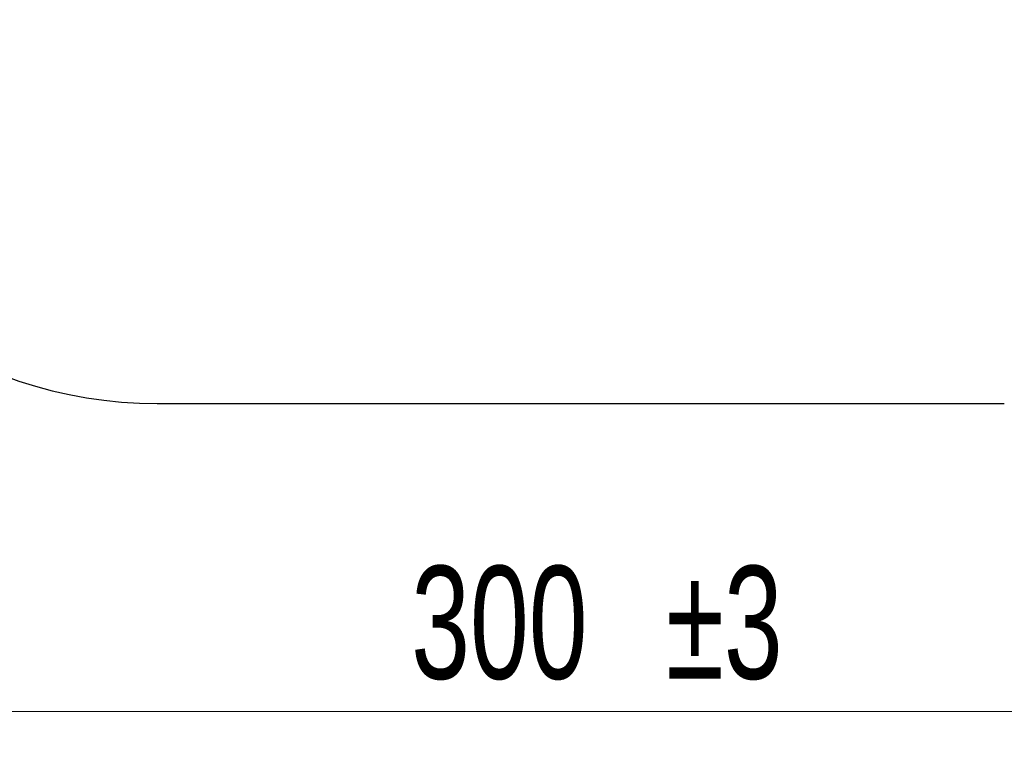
# Model space of a CAD drawing. Header units: millimetres. Extents: x 0 to 840, y 0 to 594.
# Tile 3 of 22: x 204 to 291, y 230 to 295. Entities that reach past the tile are written whole.
import ezdxf

# ---------------------------------------------------------------- set-up
doc = ezdxf.new("R2010")
doc.units = ezdxf.units.MM
doc.header["$LTSCALE"] = 2
doc.styles.add('SLDTEXTSTYLE1', font='TXT', dxfattribs={"width": 0.7})
doc.dimstyles.new('SLDDIMSTYLE0', dxfattribs={"dimtxt": 10, "dimasz": 7, "dimexe": 0, "dimexo": 0.0625, "dimgap": 2.5, "dimtad": 2, "dimrnd": 1e-09, "dimzin": 12, "dimdsep": 46, "dimtxsty": 'SLDTEXTSTYLE1', "dimsah": 1, "dimcen": 0.09, "dimadec": 0, "dimazin": 3, "dimtol": 1, "dimtp": 3, "dimtm": 3, "dimtfac": 1, "dimtdec": 3, "dimtofl": 0, "dimtmove": 0, "dimatfit": 3, "dimfxl": 1, "dimfrac": 2, "dimtolj": 1, "dimarcsym": 0})

# ---------------------------------------------------------------- blocks, each defined once
blk = doc.blocks.new('_D')
at = {"color": 7, "linetype": 'Continuous', "lineweight": 0}
for p, q in [((103.886, 294.623), (103.886, 230.349)), ((403.886, 294.623), (403.886, 230.349)), ((103.886, 233.349), (403.886, 233.349))]:
    blk.add_line(p, q, dxfattribs=at)
at = {"color": 7, "linetype": 'Continuous', "lineweight": 18}
for points in [[(103.886, 233.349), (110.886, 232.349), (110.886, 234.349)], [(403.886, 233.349), (396.886, 234.349), (396.886, 232.349)]]:
    blk.add_solid(points, dxfattribs=at)
at = {"color": 7, "linetype": 'Continuous', "lineweight": 18, "char_height": 10, "attachment_point": 1, "style": 'SLDTEXTSTYLE1'}
for s, insert in [('±3', (261.419, 246.24)), ('300', (238.87, 246.24))]:
    blk.add_mtext(s, dxfattribs=dict(at, insert=insert))

msp = doc.modelspace()

# ---------------------------------------------------------------- linework, layer by layer
at = {"color": 7, "linetype": 'Continuous', "lineweight": 25}
msp.add_line((216.386, 260.623), (291.386, 260.623), dxfattribs=at)
msp.add_arc((216.386, 299.208), 38.585, 196.8942, 270, dxfattribs=at)

# ---------------------------------------------------------------- dimensions: what is measured, and where the dimension line sits
at = {"color": 7, "linetype": 'Continuous', "lineweight": 18}
dim = msp.add_linear_dim(base=(403.886, 233.349), p1=(103.886, 294.623), p2=(403.886, 294.623), dimstyle='SLDDIMSTYLE0', dxfattribs=at)
dim.commit()
dim.dimension.update_dxf_attribs({"geometry": '_D', "text_midpoint": (255.926, 233.349), "dimtype": 160})

doc.saveas('drawing.dxf')
